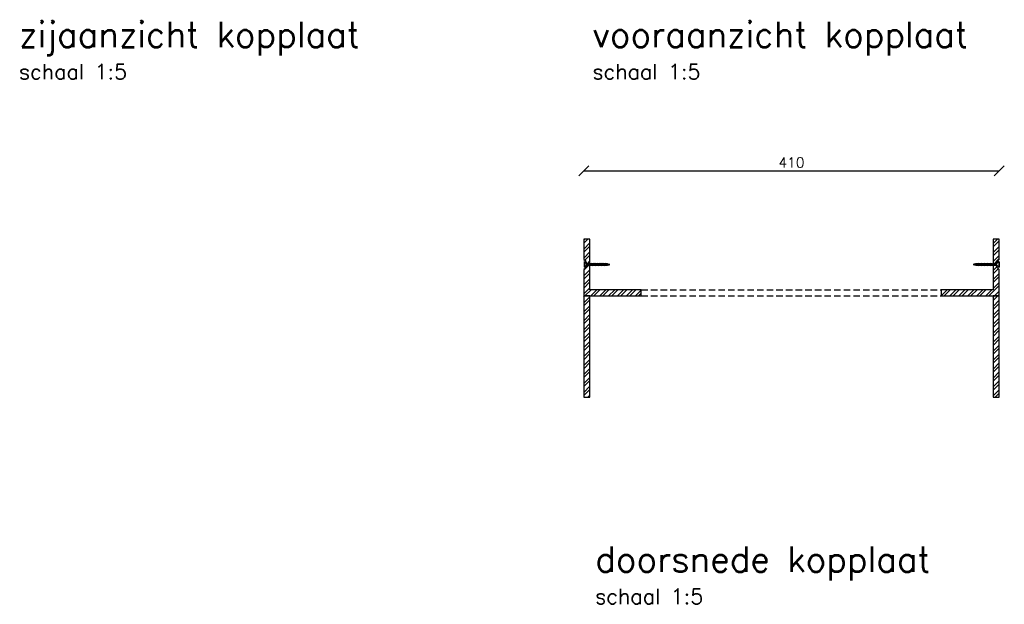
# Model space of a CAD drawing. Header units: metres. Extents: x 153805 to 212562, y 1698 to 57427.
# Tile 19 of 24: x 210752 to 211724, y 6287 to 6863. Entities that reach past the tile are written whole.
import ezdxf

# ---------------------------------------------------------------- set-up
doc = ezdxf.new("R2010")
doc.units = ezdxf.units.M
doc.linetypes.add('HIDDEN', pattern=[9.525, 6.35, -3.175])
doc.layers.add('N-WE-SC-STAALVORM-A', color=252, linetype='Continuous', lineweight=25)
doc.layers.add('N-WE-SC-STAALVORM-G', color=140, linetype='Continuous', lineweight=25)
doc.layers.add('TM00_MAATVOERING', color=1, linetype='Continuous')
doc.layers.add('tt00_tekst', color=7, linetype='Continuous')
doc.styles.add('ROMANS', font='romans.shx')
doc.dimstyles.new('RODOR-DIM-005 MM', dxfattribs={"dimscale": 5, "dimtxt": 2, "dimasz": 2, "dimexe": 1.25, "dimexo": 0.625, "dimtad": 1, "dimdec": 0, "dimzin": 1, "dimdsep": 46, "dimtxsty": 'ROMANS', "dimblk": 'OBLIQUE', "dimcen": 0, "dimse1": 1, "dimse2": 1, "dimclrd": 1, "dimclre": 1, "dimclrt": 2, "dimadec": 0, "dimazin": 0, "dimtfac": 1, "dimtdec": 0, "dimtmove": 2, "dimatfit": 3, "dimfxl": 1, "dimtolj": 1, "dimtzin": 0, "dimlwd": -1, "dimlwe": -1, "dimarcsym": 0})
pattern_1 = [(45, (12.826, 0), (-4.41941738, 4.41941738), []), (45, (12.826, 3.125), (-4.41941738, 4.41941738), [])]
pattern_2 = [(45, (-6, 0), (-4.41941738, 4.41941738), []), (45, (-6, 3.125), (-4.41941738, 4.41941738), [])]

# ---------------------------------------------------------------- blocks, each defined once
blk = doc.blocks.new('BHS M 3.5 x 38')
at = {"color": 0, "linetype": 'ByBlock'}
for p, q in [((0, 4), (0, -4)), ((0.5, 4), (0.5, -4)), ((4.2, 1.1), (3.5, 1.1)), ((3.8, 0.3), (4.6, -1.5)), ((4.3, -1.1), (3.8, 0.3)), ((4.8, -1.1), (3.8, 0.3)), ((4.4, 1.4), (4.2, 1.1)), ((4.2, 1.1), (5.4, -1.1)), ((4.4, 1.4), (4.5, 1.8)), ((5.4, -0.9), (4.5, 1.8)), ((4.6, 1.3), (4.8, 1.1)), ((6, -1.1), (4.8, 1.1)), ((5.4, 1.1), (4.8, 1.1)), ((5.4, 1.1), (5.6, 1.5)), ((6.6, -1.1), (5.4, 1.1)), ((5.6, 1.5), (6.8, -1.5)), ((5.8, 1.1), (5.6, 1.5)), ((7, -1.1), (5.8, 1.1)), ((6.4, 1.1), (5.8, 1.1)), ((6.6, 1.4), (6.4, 1.1)), ((6.4, 1.1), (7.6, -1.1)), ((6.6, 1.4), (6.7, 1.8)), ((7.6, -0.9), (6.7, 1.8)), ((6.8, 1.3), (7, 1.1)), ((8.2, -1.1), (7, 1.1)), ((7.6, 1.1), (7, 1.1)), ((7.6, 1.1), (7.8, 1.5)), ((8.8, -1.1), (7.6, 1.1)), ((7.8, 1.5), (9, -1.5)), ((8, 1.1), (7.8, 1.5)), ((9.2, -1.1), (8, 1.1)), ((8.6, 1.1), (8, 1.1)), ((8.8, 1.4), (8.6, 1.1)), ((8.6, 1.1), (9.8, -1.1)), ((8.8, 1.4), (8.9, 1.8)), ((9.8, -0.9), (8.9, 1.8)), ((9.1, 1.3), (9.2, 1.1)), ((10.4, -1.1), (9.2, 1.1)), ((9.8, 1.1), (9.2, 1.1)), ((9.8, 1.1), (10, 1.5)), ((11, -1.1), (9.8, 1.1)), ((10, 1.5), (11.2, -1.5)), ((10.2, 1.1), (10, 1.5)), ((11.4, -1.1), (10.2, 1.1)), ((10.8, 1.1), (10.2, 1.1)), ((11.1, 1.4), (10.8, 1.1)), ((10.8, 1.1), (12.1, -1.1)), ((11.1, 1.4), (11.2, 1.8)), ((12.1, -0.9), (11.2, 1.8)), ((11.3, 1.3), (11.4, 1.1)), ((12.6, -1.1), (11.4, 1.1)), ((12, 1.1), (11.4, 1.1)), ((12, 1.1), (12.3, 1.5)), ((13.2, -1.1), (12, 1.1)), ((12.3, 1.5), (13.5, -1.5)), ((12.5, 1.1), (12.3, 1.5)), ((13.7, -1.1), (12.5, 1.1)), ((13.1, 1.1), (12.5, 1.1)), ((13.3, 1.4), (13.1, 1.1)), ((13.1, 1.1), (14.3, -1.1)), ((13.3, 1.4), (13.4, 1.8)), ((14.3, -0.9), (13.4, 1.8)), ((13.5, 1.3), (13.7, 1.1)), ((14.9, -1.1), (13.7, 1.1)), ((14.3, 1.1), (13.7, 1.1)), ((14.3, 1.1), (14.5, 1.5)), ((15.5, -1.1), (14.3, 1.1)), ((14.5, 1.5), (15.7, -1.5)), ((14.7, 1.1), (14.5, 1.5)), ((15.3, 1.1), (14.7, 1.1)), ((15.9, -1.1), (14.7, 1.1)), ((15.5, 1.4), (15.3, 1.1)), ((15.3, 1.1), (16.5, -1.1)), ((15.5, 1.4), (15.6, 1.8)), ((16.5, -0.9), (15.6, 1.8)), ((15.7, 1.3), (15.9, 1.1)), ((17.1, -1.1), (15.9, 1.1)), ((16.5, 1.1), (15.9, 1.1)), ((16.5, 1.1), (16.7, 1.5)), ((17.7, -1.1), (16.5, 1.1)), ((16.7, 1.5), (17.9, -1.5)), ((16.9, 1.1), (16.7, 1.5)), ((18.1, -1.1), (16.9, 1.1)), ((17.5, 1.1), (16.9, 1.1)), ((17.7, 1.4), (17.5, 1.1)), ((17.5, 1.1), (18.7, -1.1)), ((17.7, 1.4), (17.8, 1.8)), ((18.7, -0.9), (17.8, 1.8)), ((18, 1.3), (18.1, 1.1)), ((19.3, -1.1), (18.1, 1.1)), ((18.7, 1.1), (18.1, 1.1)), ((18.7, 1.1), (18.9, 1.5)), ((19.9, -1.1), (18.7, 1.1)), ((18.9, 1.5), (20.1, -1.5)), ((19.1, 1.1), (18.9, 1.5)), ((20.3, -1.1), (19.1, 1.1)), ((19.7, 1.1), (19.1, 1.1)), ((20, 1.4), (19.7, 1.1)), ((19.7, 1.1), (21, -1.1)), ((20, 1.4), (20.1, 1.8)), ((21, -0.9), (20.1, 1.8)), ((20.2, 1.3), (20.3, 1.1)), ((21.5, -1.1), (20.3, 1.1)), ((20.9, 1.1), (20.3, 1.1)), ((20.9, 1.1), (21.2, 1.5)), ((22.1, -1.1), (20.9, 1.1)), ((21.2, 1.5), (22.4, -1.5)), ((21.4, 1.1), (21.2, 1.5)), ((22.6, -1.1), (21.4, 1.1)), ((22, 1.1), (21.4, 1.1)), ((22.2, 1.4), (22, 1.1)), ((22, 1.1), (23.2, -1.1)), ((22.2, 1.4), (22.3, 1.8)), ((23.2, -0.9), (22.3, 1.8)), ((22.4, 1.3), (22.6, 1.1)), ((23.8, -1.1), (22.6, 1.1)), ((23.2, 1.1), (22.6, 1.1)), ((23.2, 1.1), (23.4, 1.5)), ((24.4, -1.1), (23.2, 1.1)), ((23.4, 1.5), (24.6, -1.5)), ((23.6, 1.1), (23.4, 1.5)), ((24.8, -1.1), (23.6, 1.1)), ((24.2, 1.1), (23.6, 1.1)), ((24.4, 1.4), (24.2, 1.1)), ((24.2, 1.1), (25.4, -1.1)), ((24.4, 1.4), (24.5, 1.8)), ((25.4, -0.9), (24.5, 1.8)), ((24.6, 1.3), (24.8, 1.1)), ((26, -1.1), (24.8, 1.1)), ((25.4, 1.1), (24.8, 1.1)), ((25.4, 1.1), (25.6, 1.5)), ((26.6, -1.1), (25.4, 1.1)), ((25.6, 1.5), (26.8, -1.5)), ((25.8, 1.1), (25.6, 1.5)), ((27, -1.1), (25.8, 1.1)), ((26.4, 1.1), (25.8, 1.1)), ((26.6, 1.4), (26.4, 1.1)), ((26.4, 1.1), (27.6, -1.1)), ((26.6, 1.4), (26.7, 1.8)), ((27.6, -0.9), (26.7, 1.8)), ((26.9, 1.3), (27, 1.1)), ((27.6, 1.1), (27, 1.1)), ((28.2, -1.1), (27, 1.1)), ((27.6, 1.1), (27.8, 1.5)), ((28.8, -1.1), (27.6, 1.1)), ((27.8, 1.5), (29, -1.5)), ((28, 1.1), (27.8, 1.5)), ((29.2, -1.1), (28, 1.1)), ((28.7, 1.1), (28, 1.1)), ((28.9, 1.4), (28.7, 1.1)), ((28.7, 1.1), (29.9, -1.1)), ((28.9, 1.4), (29, 1.8)), ((29.9, -0.9), (29, 1.8)), ((29.1, 1.3), (29.2, 1.1)), ((30.4, -1.1), (29.2, 1.1)), ((29.9, 1.1), (29.2, 1.1)), ((29.9, 1.1), (30.1, 1.5)), ((31, -1.1), (29.9, 1.1)), ((30.1, 1.5), (31.3, -1.5)), ((30.3, 1.1), (30.1, 1.5)), ((31.5, -1.1), (30.3, 1.1)), ((30.9, 1.1), (30.3, 1.1)), ((31.1, 1.4), (30.9, 1.1)), ((30.9, 1.1), (32.1, -1.1)), ((31.1, 1.4), (31.2, 1.8)), ((32.1, -0.9), (31.2, 1.8)), ((31.3, 1.3), (31.5, 1.1)), ((32.7, -1.1), (31.5, 1.1)), ((32.1, 1.1), (31.5, 1.1)), ((32.1, 1.1), (32.3, 1.5)), ((33.3, -1.1), (32.1, 1.1)), ((32.3, 1.5), (33.5, -1.5)), ((32.5, 1.1), (32.3, 1.5)), ((33.7, -1.1), (32.5, 1.1)), ((33.3, 1.4), (33.1, 1.1)), ((34.4, -1.1), (33.1, 1.1)), ((33.3, 1.4), (33.4, 1.8)), ((33.6, 1.1), (33.3, 0.8)), ((33.7, 0.9), (33.3, 0.8)), ((33.3, 0.8), (33.8, 0.7)), ((33.4, 1.6), (33.4, 1.8)), ((33.6, 1.1), (33.4, 1.6)), ((33.7, 1.1), (33.6, 1.1)), ((33.7, 1.1), (34.8, -1)), ((33.8, 0.7), (33.7, 0.9)), ((34.7, -1.5), (33.8, 0.7)), ((34.5, 1.1), (34.6, 1.3)), ((35.7, -0.7), (34.5, 1.1)), ((35.9, -0.9), (34.6, 1.3)), ((34.6, 1.3), (34.8, 1)), ((34.8, 1), (35.9, -0.6)), ((34.8, 1), (35.9, 0.7)), ((35.9, 0.7), (36, 0.9)), ((36.8, -0.4), (35.9, 0.7)), ((36, 0.9), (37, -0.5)), ((37.1, -0.3), (36.2, 0.5)), ((36.2, 0.5), (37.1, 0.3)), ((37.1, 0.3), (37.2, 0.5)), ((37.1, 0.3), (37.1, 0.2)), ((37.1, 0.2), (37.2, 0.1)), ((37.1, -0.3), (38, 0)), ((37.3, 0.2), (37.2, 0.5)), ((37.2, 0.1), (37.3, 0)), ((37.2, 0.1), (37.2, 0.1)), ((37.3, 0.2), (38, 0)), ((37.3, 0.2), (37.4, 0.2)), ((37.3, 0), (37.4, 0)), ((37.3, 0), (37.3, 0)), ((37.4, 0.2), (37.4, 0.1)), ((37.4, 0.1), (37.5, 0.1)), ((37.4, 0.1), (37.4, 0.1)), ((37.5, 0.1), (37.6, 0.1)), ((37.5, 0.1), (37.5, 0.1)), ((37.6, 0.1), (37.7, 0)), ((37.7, 0), (37.9, 0)), ((37.8, 0), (38, 0)), ((37.9, 0), (38, 0)), ((4.4, -1.1), (3.5, -1.1)), ((4.3, -1.1), (4.6, -1.5)), ((4.8, -1.1), (4.6, -1.5)), ((5.4, -1.1), (4.8, -1.1)), ((5.9, -1), (5.4, -0.9)), ((5.4, -0.9), (5.4, -1.1)), ((5.9, -1), (5.4, -1.1)), ((5.4, -1.1), (5.5, -1.3)), ((5.5, -1.4), (5.4, -1.1)), ((5.5, -1.3), (5.9, -1)), ((5.7, -1.8), (5.5, -1.3)), ((5.8, -1.5), (5.7, -1.8)), ((5.8, -1.5), (6, -1.1)), ((6.6, -1.1), (6, -1.1)), ((6.6, -1.1), (6.8, -1.5)), ((7, -1.1), (6.8, -1.5)), ((7.6, -1.1), (7, -1.1)), ((7.6, -0.9), (7.6, -1.1)), ((8.1, -1), (7.6, -0.9)), ((8.1, -1), (7.6, -1.1)), ((7.6, -1.1), (7.7, -1.3)), ((7.8, -1.4), (7.6, -1.1)), ((7.7, -1.3), (8.1, -1)), ((7.9, -1.8), (7.7, -1.3)), ((8, -1.5), (7.9, -1.8)), ((8, -1.5), (8.2, -1.1)), ((8.8, -1.1), (8.2, -1.1)), ((8.8, -1.1), (9, -1.5)), ((9.2, -1.1), (9, -1.5)), ((9.8, -1.1), (9.2, -1.1)), ((9.8, -0.9), (9.8, -1.1)), ((10.4, -1), (9.8, -0.9)), ((10.4, -1), (9.8, -1.1)), ((10, -1.4), (9.8, -1.1)), ((9.8, -1.1), (10, -1.3)), ((10, -1.3), (10.4, -1)), ((10.1, -1.8), (10, -1.3)), ((10.2, -1.5), (10.1, -1.8)), ((10.2, -1.5), (10.4, -1.1)), ((11, -1.1), (10.4, -1.1)), ((11, -1.1), (11.2, -1.5)), ((11.4, -1.1), (11.2, -1.5)), ((12.1, -1.1), (11.4, -1.1)), ((12.6, -1), (12.1, -0.9)), ((12.1, -0.9), (12.1, -1.1)), ((12.6, -1), (12.1, -1.1)), ((12.2, -1.4), (12.1, -1.1)), ((12.1, -1.1), (12.2, -1.3)), ((12.2, -1.3), (12.6, -1)), ((12.4, -1.8), (12.2, -1.3)), ((12.4, -1.5), (12.6, -1.1)), ((12.4, -1.5), (12.4, -1.8)), ((13.3, -1.1), (12.6, -1.1)), ((13.2, -1.1), (13.5, -1.5)), ((13.7, -1.1), (13.5, -1.5)), ((14.3, -1.1), (13.7, -1.1)), ((14.8, -1), (14.3, -0.9)), ((14.3, -0.9), (14.3, -1.1)), ((14.8, -1), (14.3, -1.1)), ((14.4, -1.4), (14.3, -1.1)), ((14.3, -1.1), (14.4, -1.3)), ((14.4, -1.3), (14.8, -1)), ((14.6, -1.8), (14.4, -1.3)), ((14.7, -1.5), (14.6, -1.8)), ((14.7, -1.5), (14.9, -1.1)), ((15.5, -1.1), (14.9, -1.1)), ((15.5, -1.1), (15.7, -1.5)), ((15.9, -1.1), (15.7, -1.5)), ((16.5, -1.1), (15.9, -1.1)), ((16.5, -0.9), (16.5, -1.1)), ((17, -1), (16.5, -0.9)), ((17, -1), (16.5, -1.1)), ((16.5, -1.1), (16.6, -1.3)), ((16.7, -1.4), (16.5, -1.1)), ((16.6, -1.3), (17, -1)), ((16.8, -1.8), (16.6, -1.3)), ((16.9, -1.5), (16.8, -1.8)), ((16.9, -1.5), (17.1, -1.1)), ((17.7, -1.1), (17.1, -1.1)), ((17.7, -1.1), (17.9, -1.5)), ((18.1, -1.1), (17.9, -1.5)), ((18.7, -1.1), (18.1, -1.1)), ((18.7, -0.9), (18.7, -1.1)), ((19.3, -1), (18.7, -0.9)), ((19.3, -1), (18.7, -1.1)), ((18.9, -1.4), (18.7, -1.1)), ((18.7, -1.1), (18.9, -1.3)), ((18.9, -1.3), (19.3, -1)), ((19, -1.8), (18.9, -1.3)), ((19.1, -1.5), (19, -1.8)), ((19.1, -1.5), (19.3, -1.1)), ((19.9, -1.1), (19.3, -1.1)), ((19.9, -1.1), (20.1, -1.5)), ((20.3, -1.1), (20.1, -1.5)), ((21, -1.1), (20.3, -1.1)), ((21.5, -1), (21, -0.9)), ((21, -0.9), (21, -1.1)), ((21.5, -1), (21, -1.1)), ((21.1, -1.4), (21, -1.1)), ((21, -1.1), (21.1, -1.3)), ((21.1, -1.3), (21.5, -1)), ((21.3, -1.8), (21.1, -1.3)), ((21.3, -1.5), (21.5, -1.1)), ((21.3, -1.5), (21.3, -1.8)), ((22.2, -1.1), (21.5, -1.1)), ((22.1, -1.1), (22.4, -1.5)), ((22.6, -1.1), (22.4, -1.5)), ((23.2, -1.1), (22.6, -1.1)), ((23.7, -1), (23.2, -0.9)), ((23.2, -0.9), (23.2, -1.1)), ((23.7, -1), (23.2, -1.1)), ((23.2, -1.1), (23.3, -1.3)), ((23.3, -1.4), (23.2, -1.1)), ((23.3, -1.3), (23.7, -1)), ((23.5, -1.8), (23.3, -1.3)), ((23.6, -1.5), (23.5, -1.8)), ((23.6, -1.5), (23.8, -1.1)), ((24.4, -1.1), (23.8, -1.1)), ((24.4, -1.1), (24.6, -1.5)), ((24.8, -1.1), (24.6, -1.5)), ((25.4, -1.1), (24.8, -1.1)), ((26, -1), (25.4, -0.9)), ((25.4, -0.9), (25.4, -1.1)), ((26, -1), (25.4, -1.1)), ((25.6, -1.4), (25.4, -1.1)), ((25.4, -1.1), (25.5, -1.3)), ((25.5, -1.3), (26, -1)), ((25.7, -1.8), (25.5, -1.3)), ((25.8, -1.5), (25.7, -1.8)), ((25.8, -1.5), (26, -1.1)), ((26.6, -1.1), (26, -1.1)), ((26.6, -1.1), (26.8, -1.5)), ((27, -1.1), (26.8, -1.5)), ((27.6, -1.1), (27, -1.1)), ((28.2, -1), (27.6, -0.9)), ((27.6, -0.9), (27.6, -1.1)), ((28.2, -1), (27.6, -1.1)), ((27.6, -1.1), (27.8, -1.3)), ((27.8, -1.4), (27.6, -1.1)), ((27.8, -1.3), (28.2, -1)), ((27.9, -1.8), (27.8, -1.3)), ((28, -1.5), (27.9, -1.8)), ((28, -1.5), (28.2, -1.1)), ((28.8, -1.1), (28.2, -1.1)), ((28.8, -1.1), (29, -1.5)), ((29.2, -1.1), (29, -1.5)), ((29.9, -1.1), (29.2, -1.1)), ((30.4, -1), (29.9, -0.9)), ((29.9, -0.9), (29.9, -1.1)), ((30.4, -1), (29.9, -1.1)), ((29.9, -1.1), (30, -1.3)), ((30, -1.4), (29.9, -1.1)), ((30, -1.3), (30.4, -1)), ((30.2, -1.8), (30, -1.3)), ((30.2, -1.5), (30.4, -1.1)), ((30.2, -1.5), (30.2, -1.8)), ((31.1, -1.1), (30.4, -1.1)), ((31, -1.1), (31.3, -1.5)), ((31.5, -1.1), (31.3, -1.5)), ((32.1, -1.1), (31.5, -1.1)), ((32.1, -0.9), (32.1, -1.1)), ((32.6, -1), (32.1, -0.9)), ((32.6, -1), (32.1, -1.1)), ((32.2, -1.4), (32.1, -1.1)), ((32.1, -1.1), (32.2, -1.3)), ((32.2, -1.3), (32.6, -1)), ((32.4, -1.8), (32.2, -1.3)), ((32.5, -1.5), (32.4, -1.8)), ((32.5, -1.5), (32.7, -1.1)), ((33.3, -1.1), (32.7, -1.1)), ((33.3, -1.1), (33.5, -1.5)), ((33.7, -1.1), (33.5, -1.5)), ((34.4, -1.1), (33.7, -1.1)), ((34.4, -1.1), (33.7, -1.1)), ((34.6, -1.3), (34.4, -1.1)), ((34.6, -1.3), (34.7, -1.5)), ((34.7, -1.3), (34.8, -1)), ((34.7, -1.3), (34.7, -1.5)), ((34.8, -1), (35.7, -0.7)), ((35.7, -0.7), (35.9, -0.9)), ((35.9, -0.6), (36.8, -0.4)), ((35.9, -0.6), (35.9, -0.9)), ((36.8, -0.4), (37, -0.5)), ((37.1, -0.3), (37, -0.5)), ((37.4, 0), (37.6, -0.1)), ((37.6, -0.1), (37.8, 0))]:
    blk.add_line(p, q, dxfattribs=at)
for points in [[(0, 4), (0.5, 4)], [(0.5, 4), (3.5, 1.1)], [(33.1, 1.1), (32.5, 1.1)], [(34.5, 1.1), (33.6, 1.1)], [(0.5, -4), (0, -4)], [(0.5, -4), (3.5, -1.1)]]:
    blk.add_lwpolyline(points, dxfattribs=at)
blk = doc.blocks.new('_Oblique')
at = {"color": 0, "linetype": 'ByBlock', "lineweight": -2}
blk.add_line((-0.5, -0.5), (0.5, 0.5), dxfattribs=at)
blk = doc.blocks.new('*D56')
at = {"layer": 'Defpoints', "color": 0, "transparency": 16777216}
for p in [(211719.06, 6714.32), (211308.8, 6646.82), (211719.06, 6646.82)]:
    blk.add_point(p, dxfattribs=at)
at = {"layer": 'TM00_MAATVOERING', "color": 1, "transparency": 16777216}
blk.add_line((211308.8, 6714.32), (211719.06, 6714.32), dxfattribs=at)
at = {"layer": 'TM00_MAATVOERING', "color": 1, "transparency": 16777216, "xscale": 10, "yscale": 10, "zscale": 10, "rotation": 180}
blk.add_blockref('_Oblique', (211308.8, 6714.32), dxfattribs=at)
at = {"layer": 'TM00_MAATVOERING', "color": 1, "transparency": 16777216, "xscale": 10, "yscale": 10, "zscale": 10}
blk.add_blockref('_Oblique', (211719.06, 6714.32), dxfattribs=at)
at = {"layer": 'TM00_MAATVOERING', "color": 2, "transparency": 16777216, "insert": (211513.93, 6722.45), "char_height": 10, "attachment_point": 5, "style": 'ROMANS'}
blk.add_mtext('\\A1;410', dxfattribs=at)

msp = doc.modelspace()

# ---------------------------------------------------------------- hatches: boundary and pattern name
h = msp.add_hatch(color=34)
h.dxf.hatch_style = 1
h.paths.add_polyline_path([(211314.8, 6590.82), (211314.8, 6490.82)])
h = msp.add_hatch(color=34)
h.dxf.hatch_style = 1
h.paths.add_polyline_path([(211320.8, 6590.82), (211320.8, 6490.82)])
at = {"layer": 'N-WE-SC-STAALVORM-A'}
h = msp.add_hatch(dxfattribs=at)
h.set_pattern_fill('STEEL', color=256, scale=50)
h.set_pattern_definition(pattern_2)
edge = h.paths.add_edge_path()
edge.add_line((211308.8, 6616.82), (211308.8, 6590.82))
edge.add_line((211308.8, 6590.82), (211365.57, 6590.82))
edge.add_line((211365.57, 6590.82), (211365.57, 6596.82))
edge.add_line((211365.57, 6596.82), (211314.8, 6596.82))
edge.add_line((211314.8, 6596.82), (211314.8, 6646.82))
edge.add_line((211314.8, 6646.82), (211308.8, 6646.82))
edge.add_line((211308.8, 6646.82), (211308.8, 6626.82))
edge.add_arc((211305.83, 6621.82), 5.82, -59.28991, 59.28991, ccw=False)
h = msp.add_hatch(dxfattribs=at)
h.set_pattern_fill('STEEL', color=256, scale=50)
h.set_pattern_definition(pattern_1)
edge = h.paths.add_edge_path()
edge.add_line((211719.06, 6626.82), (211719.06, 6646.82))
edge.add_line((211719.06, 6646.82), (211713.06, 6646.82))
edge.add_line((211713.06, 6646.82), (211713.06, 6596.82))
edge.add_line((211713.06, 6596.82), (211661.64, 6596.82))
edge.add_line((211661.64, 6596.82), (211661.64, 6590.82))
edge.add_line((211661.64, 6590.82), (211719.06, 6590.82))
edge.add_line((211719.06, 6590.82), (211719.06, 6616.82))
edge.add_arc((211722.03, 6621.82), 5.82, 120.71009, 239.28991, ccw=False)
h = msp.add_hatch(dxfattribs=at)
h.set_pattern_fill('STEEL', color=256, scale=50)
h.set_pattern_definition(pattern_2)
h.paths.add_polyline_path([(211308.8, 6590.82), (211308.8, 6490.82), (211314.8, 6490.82), (211314.8, 6590.82)])
h = msp.add_hatch(dxfattribs=at)
h.set_pattern_fill('STEEL', color=256, scale=50)
h.set_pattern_definition(pattern_1)
h.paths.add_polyline_path([(211713.06, 6590.82), (211713.06, 6490.82), (211719.06, 6490.82), (211719.06, 6590.82)])

# ---------------------------------------------------------------- linework, layer by layer
at = {"layer": 'N-WE-SC-STAALVORM-G', "linetype": 'HIDDEN'}
for p, q in [((211365.57, 6596.82), (211661.64, 6596.82)), ((211365.57, 6590.82), (211661.64, 6590.82))]:
    msp.add_line(p, q, dxfattribs=at)
at = {"layer": 'N-WE-SC-STAALVORM-G', "flags": 128}
for points in [[(211308.8, 6616.82), (211308.8, 6590.82), (211365.57, 6590.82), (211365.57, 6596.82), (211314.8, 6596.82), (211314.8, 6646.82), (211308.8, 6646.82), (211308.8, 6626.82, -0.569117)], [(211719.06, 6626.82), (211719.06, 6646.82), (211713.06, 6646.82), (211713.06, 6596.82), (211661.64, 6596.82), (211661.64, 6590.82), (211719.06, 6590.82), (211719.06, 6616.82, -0.569117)]]:
    msp.add_lwpolyline(points, format="xyb", close=True, dxfattribs=at)
for points in [[(211308.8, 6590.82), (211308.8, 6490.82), (211314.8, 6490.82), (211314.8, 6590.82)], [(211713.06, 6590.82), (211713.06, 6490.82), (211719.06, 6490.82), (211719.06, 6590.82)]]:
    msp.add_lwpolyline(points, close=True, dxfattribs=at)

# ---------------------------------------------------------------- block references
at = {"yscale": 0.6673052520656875, "zscale": 0.6673052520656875}
for p, xscale in [((211309.01, 6621.82), 0.6673052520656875), ((211718.84, 6621.82), -0.6673052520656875)]:
    msp.add_blockref('BHS M 3.5 x 38', p, dxfattribs=dict(at, xscale=xscale))

# ---------------------------------------------------------------- texts
at = {"layer": 'tt00_tekst', "char_height": 25, "width": 964.7119, "attachment_point": 1, "style": 'ROMANS'}
for s, insert in [('{\\C4;zijaanzicht kopplaat\\P\\H0.6x;\\C3;schaal 1:5}', (210751.06, 6861.2)), ('{\\C4;vooraanzicht kopplaat\\P\\H0.6x;\\C3;schaal 1:5}', (211317.36, 6861.2)), ('{\\C4;doorsnede kopplaat\\P\\H0.6x;\\C3;schaal 1:5}', (211320.06, 6343.47))]:
    msp.add_mtext(s, dxfattribs=dict(at, insert=insert))

# ---------------------------------------------------------------- dimensions: what is measured, and where the dimension line sits
at = {"layer": 'TM00_MAATVOERING'}
dim = msp.add_linear_dim(base=(211719.06, 6714.32), p1=(211308.8, 6646.82), p2=(211719.06, 6646.82), dimstyle='RODOR-DIM-005 MM', dxfattribs=at)
dim.commit()
dim.dimension.update_dxf_attribs({"geometry": '*D56', "text_midpoint": (211513.93, 6722.45)})

doc.saveas('drawing.dxf')
